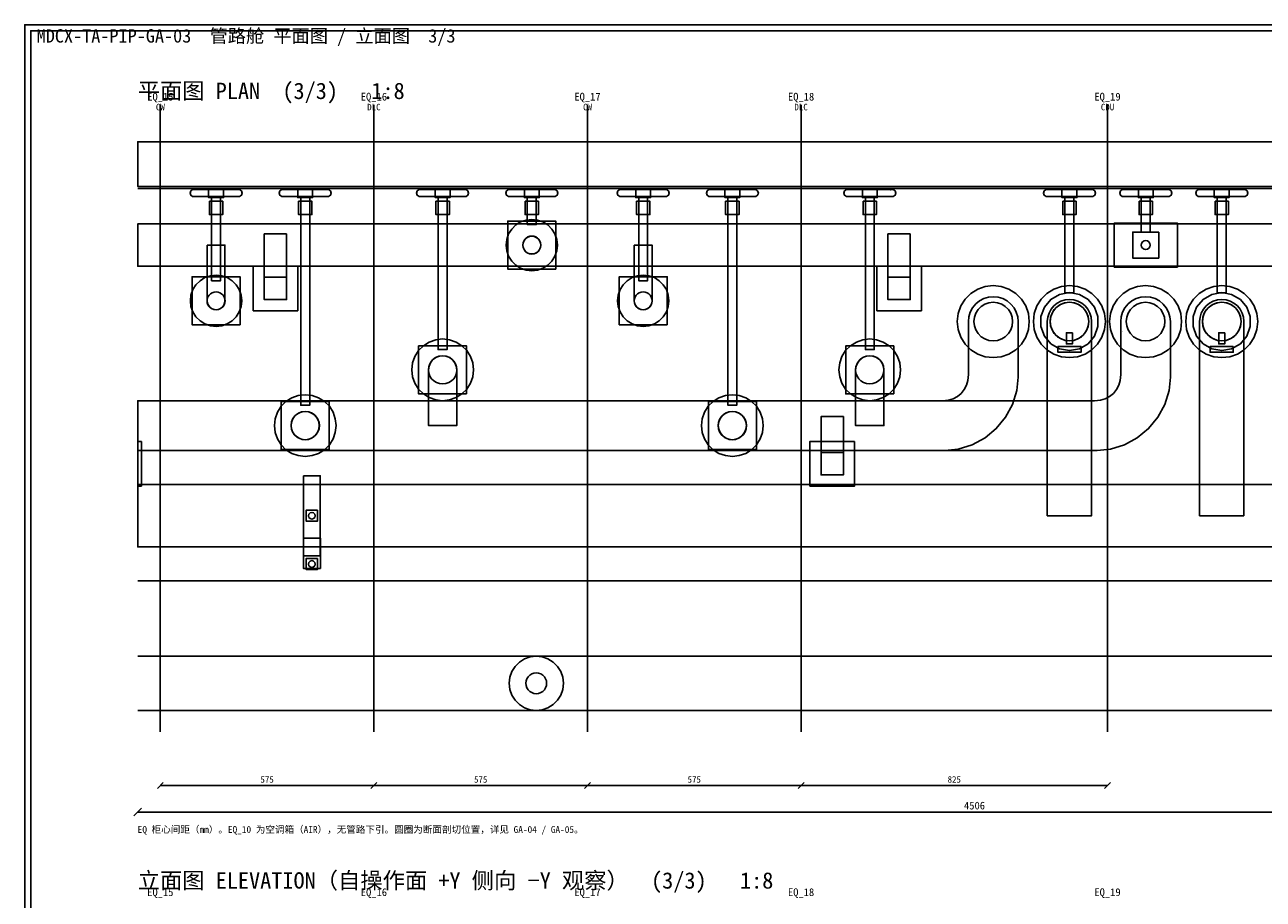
# Model space of a CAD drawing. Header units: metres. Extents: x 8 to 833, y 8 to 586.
# Tile 2 of 4: x 8 to 425, y 292 to 586. Entities that reach past the tile are written whole.
import ezdxf
from ezdxf.enums import TextEntityAlignment as Align

# ---------------------------------------------------------------- set-up
doc = ezdxf.new("R2010")
doc.units = ezdxf.units.M
for name, color, linetype in [('CL', 1, 'Continuous'), ('DECK-QC', 3, 'Continuous'), ('DIM', 7, 'Continuous'), ('FIRE-BYOTHERS', 253, 'Continuous'), ('FLANGE', 30, 'Continuous'), ('FRAME', 7, 'Continuous'), ('GRID', 252, 'Continuous'), ('INSTRUMENT', 5, 'Continuous'), ('PIPE-HT', 6, 'Continuous'), ('PIPE-LT', 4, 'Continuous'), ('PIPE-PRI', 1, 'Continuous'), ('STEEL', 9, 'Continuous'), ('SUPPORT', 8, 'Continuous'), ('TEXT', 7, 'Continuous'), ('VALVE', 2, 'Continuous')]:
    doc.layers.add(name, color=color, linetype=linetype)
doc.styles.add('CN', font='simsun.ttc')

msp = doc.modelspace()

# ---------------------------------------------------------------- linework, layer by layer
at = {"layer": 'CL'}
for points in [[(53.62, 348), (53.62, 559)], [(125.5, 348), (125.5, 559)], [(197.38, 348), (197.38, 559)], [(269.25, 348), (269.25, 559)], [(372.38, 348), (372.38, 559)]]:
    msp.add_lwpolyline(points, dxfattribs=at)
at = {"layer": 'DECK-QC'}
for points in [[(170.83, 515.6), (171.86, 517.24), (173.23, 518.61), (174.87, 519.64), (176.7, 520.28), (178.63, 520.5), (180.55, 520.28), (182.38, 519.64), (184.02, 518.61), (185.39, 517.24), (186.42, 515.6), (187.06, 513.78), (187.28, 511.85), (187.06, 509.93), (186.42, 508.1), (185.39, 506.46), (184.02, 505.09), (182.38, 504.06), (180.55, 503.42), (178.63, 503.2), (176.7, 503.42), (174.87, 504.06), (173.23, 505.09), (171.86, 506.46), (170.83, 508.1), (170.19, 509.93), (169.98, 511.85), (170.19, 513.78), (170.83, 515.6)], [(176.26, 513.74), (175.9, 513.16), (175.68, 512.52), (175.6, 511.85), (175.68, 511.18), (175.9, 510.54), (176.26, 509.96), (176.74, 509.49), (177.31, 509.13), (177.95, 508.9), (178.63, 508.83), (179.3, 508.9), (179.94, 509.13), (180.51, 509.49), (180.99, 509.96), (181.35, 510.54), (181.57, 511.18), (181.65, 511.85), (181.57, 512.52), (181.35, 513.16), (180.99, 513.74), (180.51, 514.22), (179.94, 514.58), (179.3, 514.8), (178.63, 514.88), (177.95, 514.8), (177.31, 514.58), (176.74, 514.22), (176.26, 513.74)], [(64.58, 496.85), (65.61, 498.49), (66.98, 499.86), (68.62, 500.89), (70.45, 501.53), (72.37, 501.75), (74.3, 501.53), (76.13, 500.89), (77.77, 499.86), (79.14, 498.49), (80.17, 496.85), (80.81, 495.03), (81.02, 493.1), (80.81, 491.18), (80.17, 489.35), (79.14, 487.71), (77.77, 486.34), (76.13, 485.31), (74.3, 484.67), (72.37, 484.45), (70.45, 484.67), (68.62, 485.31), (66.98, 486.34), (65.61, 487.71), (64.58, 489.35), (63.94, 491.18), (63.72, 493.1), (63.94, 495.03), (64.58, 496.85)], [(208.33, 496.85), (209.36, 498.49), (210.73, 499.86), (212.37, 500.89), (214.2, 501.53), (216.12, 501.75), (218.05, 501.53), (219.88, 500.89), (221.52, 499.86), (222.89, 498.49), (223.92, 496.85), (224.56, 495.03), (224.77, 493.1), (224.56, 491.18), (223.92, 489.35), (222.89, 487.71), (221.52, 486.34), (219.88, 485.31), (218.05, 484.67), (216.12, 484.45), (214.2, 484.67), (212.37, 485.31), (210.73, 486.34), (209.36, 487.71), (208.33, 489.35), (207.69, 491.18), (207.48, 493.1), (207.69, 495.03), (208.33, 496.85)], [(70.01, 494.99), (69.65, 494.41), (69.43, 493.77), (69.35, 493.1), (69.43, 492.43), (69.65, 491.79), (70.01, 491.21), (70.49, 490.74), (71.06, 490.38), (71.7, 490.15), (72.37, 490.08), (73.05, 490.15), (73.69, 490.38), (74.26, 490.74), (74.74, 491.21), (75.1, 491.79), (75.32, 492.43), (75.4, 493.1), (75.32, 493.77), (75.1, 494.41), (74.74, 494.99), (74.26, 495.47), (73.69, 495.83), (73.05, 496.05), (72.37, 496.13), (71.7, 496.05), (71.06, 495.83), (70.49, 495.47), (70.01, 494.99)], [(213.76, 494.99), (213.4, 494.41), (213.18, 493.77), (213.1, 493.1), (213.18, 492.43), (213.4, 491.79), (213.76, 491.21), (214.24, 490.74), (214.81, 490.38), (215.45, 490.15), (216.12, 490.08), (216.8, 490.15), (217.44, 490.38), (218.01, 490.74), (218.49, 491.21), (218.85, 491.79), (219.07, 492.43), (219.15, 493.1), (219.07, 493.77), (218.85, 494.41), (218.49, 494.99), (218.01, 495.47), (217.44, 495.83), (216.8, 496.05), (216.12, 496.13), (215.45, 496.05), (214.81, 495.83), (214.24, 495.47), (213.76, 494.99)], [(322.12, 488.8), (323.01, 491.36), (324.46, 493.66), (326.38, 495.58), (328.68, 497.03), (331.24, 497.92), (333.94, 498.23), (336.64, 497.92), (339.2, 497.03), (341.5, 495.58), (343.42, 493.66), (344.86, 491.36), (345.76, 488.8), (346.06, 486.1), (345.76, 483.4), (344.86, 480.84), (343.42, 478.54), (341.5, 476.62), (339.2, 475.18), (336.64, 474.28), (333.94, 473.98), (331.24, 474.28), (328.68, 475.18), (326.38, 476.62), (324.46, 478.54), (323.01, 480.84), (322.12, 483.4), (321.81, 486.1), (322.12, 488.8)], [(347.74, 488.8), (348.64, 491.36), (350.08, 493.66), (352, 495.58), (354.3, 497.03), (356.86, 497.92), (359.56, 498.23), (362.26, 497.92), (364.82, 497.03), (367.12, 495.58), (369.04, 493.66), (370.49, 491.36), (371.38, 488.8), (371.69, 486.1), (371.38, 483.4), (370.49, 480.84), (369.04, 478.54), (367.12, 476.62), (364.82, 475.18), (362.26, 474.28), (359.56, 473.98), (356.86, 474.28), (354.3, 475.18), (352, 476.62), (350.08, 478.54), (348.64, 480.84), (347.74, 483.4), (347.44, 486.1), (347.74, 488.8)], [(373.37, 488.8), (374.26, 491.36), (375.71, 493.66), (377.63, 495.58), (379.93, 497.03), (382.49, 497.92), (385.19, 498.23), (387.89, 497.92), (390.45, 497.03), (392.75, 495.58), (394.67, 493.66), (396.11, 491.36), (397.01, 488.8), (397.31, 486.1), (397.01, 483.4), (396.11, 480.84), (394.67, 478.54), (392.75, 476.62), (390.45, 475.18), (387.89, 474.28), (385.19, 473.98), (382.49, 474.28), (379.93, 475.18), (377.63, 476.62), (375.71, 478.54), (374.26, 480.84), (373.37, 483.4), (373.06, 486.1), (373.37, 488.8)], [(398.99, 488.8), (399.89, 491.36), (401.33, 493.66), (403.25, 495.58), (405.55, 497.03), (408.11, 497.92), (410.81, 498.23), (413.51, 497.92), (416.07, 497.03), (418.37, 495.58), (420.29, 493.66), (421.74, 491.36), (422.63, 488.8), (422.94, 486.1), (422.63, 483.4), (421.74, 480.84), (420.29, 478.54), (418.37, 476.62), (416.07, 475.18), (413.51, 474.28), (410.81, 473.98), (408.11, 474.28), (405.55, 475.18), (403.25, 476.62), (401.33, 478.54), (399.89, 480.84), (398.99, 483.4), (398.69, 486.1), (398.99, 488.8)], [(328.86, 490.15), (328.08, 488.92), (327.6, 487.55), (327.44, 486.1), (327.6, 484.65), (328.08, 483.28), (328.86, 482.05), (329.89, 481.02), (331.12, 480.24), (332.49, 479.76), (333.94, 479.6), (335.38, 479.76), (336.76, 480.24), (337.99, 481.02), (339.02, 482.05), (339.79, 483.28), (340.27, 484.65), (340.44, 486.1), (340.27, 487.55), (339.79, 488.92), (339.02, 490.15), (337.99, 491.18), (336.76, 491.96), (335.38, 492.44), (333.94, 492.6), (332.49, 492.44), (331.12, 491.96), (329.89, 491.18), (328.86, 490.15)], [(354.48, 490.15), (353.71, 488.92), (353.23, 487.55), (353.06, 486.1), (353.23, 484.65), (353.71, 483.28), (354.48, 482.05), (355.51, 481.02), (356.74, 480.24), (358.12, 479.76), (359.56, 479.6), (361.01, 479.76), (362.38, 480.24), (363.62, 481.02), (364.64, 482.05), (365.42, 483.28), (365.9, 484.65), (366.06, 486.1), (365.9, 487.55), (365.42, 488.92), (364.64, 490.15), (363.62, 491.18), (362.38, 491.96), (361.01, 492.44), (359.56, 492.6), (358.12, 492.44), (356.74, 491.96), (355.51, 491.18), (354.48, 490.15)], [(380.11, 490.15), (379.33, 488.92), (378.85, 487.55), (378.69, 486.1), (378.85, 484.65), (379.33, 483.28), (380.11, 482.05), (381.14, 481.02), (382.37, 480.24), (383.74, 479.76), (385.19, 479.6), (386.63, 479.76), (388.01, 480.24), (389.24, 481.02), (390.27, 482.05), (391.04, 483.28), (391.52, 484.65), (391.69, 486.1), (391.52, 487.55), (391.04, 488.92), (390.27, 490.15), (389.24, 491.18), (388.01, 491.96), (386.63, 492.44), (385.19, 492.6), (383.74, 492.44), (382.37, 491.96), (381.14, 491.18), (380.11, 490.15)], [(405.73, 490.15), (404.96, 488.92), (404.48, 487.55), (404.31, 486.1), (404.48, 484.65), (404.96, 483.28), (405.73, 482.05), (406.76, 481.02), (407.99, 480.24), (409.37, 479.76), (410.81, 479.6), (412.26, 479.76), (413.63, 480.24), (414.87, 481.02), (415.89, 482.05), (416.67, 483.28), (417.15, 484.65), (417.31, 486.1), (417.15, 487.55), (416.67, 488.92), (415.89, 490.15), (414.87, 491.18), (413.63, 491.96), (412.26, 492.44), (410.81, 492.6), (409.37, 492.44), (407.99, 491.96), (406.76, 491.18), (405.73, 490.15)], [(138.5, 472.16), (139.27, 474.36), (140.5, 476.33), (142.15, 477.97), (144.12, 479.21), (146.31, 479.98), (148.62, 480.24), (150.94, 479.98), (153.13, 479.21), (155.1, 477.97), (156.75, 476.33), (157.98, 474.36), (158.75, 472.16), (159.01, 469.85), (158.75, 467.54), (157.98, 465.34), (156.75, 463.37), (155.1, 461.73), (153.13, 460.49), (150.94, 459.72), (148.62, 459.46), (146.31, 459.72), (144.12, 460.49), (142.15, 461.73), (140.5, 463.37), (139.27, 465.34), (138.5, 467.54), (138.24, 469.85), (138.5, 472.16)], [(282.25, 472.16), (283.02, 474.36), (284.25, 476.33), (285.9, 477.97), (287.87, 479.21), (290.06, 479.98), (292.38, 480.24), (294.69, 479.98), (296.88, 479.21), (298.85, 477.97), (300.5, 476.33), (301.73, 474.36), (302.5, 472.16), (302.76, 469.85), (302.5, 467.54), (301.73, 465.34), (300.5, 463.37), (298.85, 461.73), (296.88, 460.49), (294.69, 459.72), (292.38, 459.46), (290.06, 459.72), (287.87, 460.49), (285.9, 461.73), (284.25, 463.37), (283.02, 465.34), (282.25, 467.54), (281.99, 469.85), (282.25, 472.16)], [(144.9, 472.82), (144.33, 471.92), (143.98, 470.91), (143.86, 469.85), (143.98, 468.79), (144.33, 467.78), (144.9, 466.88), (145.66, 466.13), (146.56, 465.56), (147.57, 465.21), (148.62, 465.09), (149.68, 465.21), (150.69, 465.56), (151.59, 466.13), (152.35, 466.88), (152.92, 467.78), (153.27, 468.79), (153.39, 469.85), (153.27, 470.91), (152.92, 471.92), (152.35, 472.82), (151.59, 473.57), (150.69, 474.14), (149.68, 474.49), (148.62, 474.61), (147.57, 474.49), (146.56, 474.14), (145.66, 473.57), (144.9, 472.82)], [(288.65, 472.82), (288.08, 471.92), (287.73, 470.91), (287.61, 469.85), (287.73, 468.79), (288.08, 467.78), (288.65, 466.88), (289.41, 466.13), (290.31, 465.56), (291.32, 465.21), (292.38, 465.09), (293.43, 465.21), (294.44, 465.56), (295.34, 466.13), (296.1, 466.88), (296.67, 467.78), (297.02, 468.79), (297.14, 469.85), (297.02, 470.91), (296.67, 471.92), (296.1, 472.82), (295.34, 473.57), (294.44, 474.14), (293.43, 474.49), (292.38, 474.61), (291.32, 474.49), (290.31, 474.14), (289.41, 473.57), (288.65, 472.82)], [(92.25, 453.41), (93.02, 455.61), (94.25, 457.58), (95.9, 459.22), (97.87, 460.46), (100.06, 461.23), (102.37, 461.49), (104.69, 461.23), (106.88, 460.46), (108.85, 459.22), (110.5, 457.58), (111.73, 455.61), (112.5, 453.41), (112.76, 451.1), (112.5, 448.79), (111.73, 446.59), (110.5, 444.62), (108.85, 442.98), (106.88, 441.74), (104.69, 440.97), (102.37, 440.71), (100.06, 440.97), (97.87, 441.74), (95.9, 442.98), (94.25, 444.62), (93.02, 446.59), (92.25, 448.79), (91.99, 451.1), (92.25, 453.41)], [(236, 453.41), (236.77, 455.61), (238, 457.58), (239.65, 459.22), (241.62, 460.46), (243.81, 461.23), (246.13, 461.49), (248.44, 461.23), (250.63, 460.46), (252.6, 459.22), (254.25, 457.58), (255.48, 455.61), (256.25, 453.41), (256.51, 451.1), (256.25, 448.79), (255.48, 446.59), (254.25, 444.62), (252.6, 442.98), (250.63, 441.74), (248.44, 440.97), (246.13, 440.71), (243.81, 440.97), (241.62, 441.74), (239.65, 442.98), (238, 444.62), (236.77, 446.59), (236, 448.79), (235.74, 451.1), (236, 453.41)], [(98.65, 454.07), (98.08, 453.17), (97.73, 452.16), (97.61, 451.1), (97.73, 450.04), (98.08, 449.03), (98.65, 448.13), (99.41, 447.38), (100.31, 446.81), (101.32, 446.46), (102.37, 446.34), (103.43, 446.46), (104.44, 446.81), (105.34, 447.38), (106.1, 448.13), (106.67, 449.03), (107.02, 450.04), (107.14, 451.1), (107.02, 452.16), (106.67, 453.17), (106.1, 454.07), (105.34, 454.82), (104.44, 455.39), (103.43, 455.74), (102.37, 455.86), (101.32, 455.74), (100.31, 455.39), (99.41, 454.82), (98.65, 454.07)], [(242.4, 454.07), (241.83, 453.17), (241.48, 452.16), (241.36, 451.1), (241.48, 450.04), (241.83, 449.03), (242.4, 448.13), (243.16, 447.38), (244.06, 446.81), (245.07, 446.46), (246.13, 446.34), (247.18, 446.46), (248.19, 446.81), (249.09, 447.38), (249.85, 448.13), (250.42, 449.03), (250.77, 450.04), (250.89, 451.1), (250.77, 452.16), (250.42, 453.17), (249.85, 454.07), (249.09, 454.82), (248.19, 455.39), (247.18, 455.74), (246.13, 455.86), (245.07, 455.74), (244.06, 455.39), (243.16, 454.82), (242.4, 454.07)]]:
    msp.add_lwpolyline(points, close=True, dxfattribs=at)
at = {"layer": 'DIM'}
for points in [[(52.62, 329), (54.62, 331)], [(53.62, 330), (125.5, 330)], [(124.5, 329), (126.5, 331)], [(124.5, 329), (126.5, 331)], [(125.5, 330), (197.38, 330)], [(196.38, 329), (198.38, 331)], [(196.38, 329), (198.38, 331)], [(197.38, 330), (269.25, 330)], [(268.25, 329), (270.25, 331)], [(268.25, 329), (270.25, 331)], [(269.25, 330), (372.38, 330)], [(371.38, 329), (373.38, 331)], [(44.7, 319.7), (47.3, 322.3)], [(46, 321), (609.25, 321)]]:
    msp.add_lwpolyline(points, dxfattribs=at)
at = {"layer": 'FIRE-BYOTHERS'}
for points in [[(171, 364.35), (171.23, 366.38), (171.9, 368.31), (172.99, 370.04), (174.44, 371.49), (176.17, 372.57), (178.09, 373.25), (180.12, 373.48), (182.16, 373.25), (184.08, 372.57), (185.81, 371.49), (187.26, 370.04), (188.35, 368.31), (189.02, 366.38), (189.25, 364.35), (189.02, 362.32), (188.35, 360.39), (187.26, 358.66), (185.81, 357.22), (184.08, 356.13), (182.16, 355.45), (180.12, 355.23), (178.09, 355.45), (176.17, 356.13), (174.44, 357.22), (172.99, 358.66), (171.9, 360.39), (171.23, 362.32), (171, 364.35)], [(177.39, 366.53), (176.97, 365.87), (176.71, 365.13), (176.62, 364.35), (176.71, 363.57), (176.97, 362.83), (177.39, 362.17), (177.94, 361.61), (178.61, 361.2), (179.35, 360.94), (180.12, 360.85), (180.9, 360.94), (181.64, 361.2), (182.31, 361.61), (182.86, 362.17), (183.28, 362.83), (183.54, 363.57), (183.62, 364.35), (183.54, 365.13), (183.28, 365.87), (182.86, 366.53), (182.31, 367.09), (181.64, 367.5), (180.9, 367.76), (180.12, 367.85), (179.35, 367.76), (178.61, 367.5), (177.94, 367.09), (177.39, 366.53)]]:
    msp.add_lwpolyline(points, close=True, dxfattribs=at)
at = {"layer": 'FLANGE'}
for points in [[(73.87, 527.85), (73.87, 499.84), (70.87, 499.84), (70.87, 527.85), (73.87, 527.85)], [(103.88, 527.85), (103.88, 457.94), (100.88, 457.94), (100.88, 527.85), (103.88, 527.85)], [(150.12, 527.85), (150.12, 476.69), (147.12, 476.69), (147.12, 527.85), (150.12, 527.85)], [(180.12, 527.85), (180.12, 518.72), (177.12, 518.72), (177.12, 527.85), (180.12, 527.85)], [(217.62, 527.85), (217.62, 499.84), (214.62, 499.84), (214.62, 527.85), (217.62, 527.85)], [(247.62, 527.85), (247.62, 457.94), (244.62, 457.94), (244.62, 527.85), (247.62, 527.85)], [(293.88, 527.85), (293.88, 476.69), (290.88, 476.69), (290.88, 527.85), (293.88, 527.85)], [(361.06, 527.88), (361.06, 495.75), (358.06, 495.75), (358.06, 527.88), (361.06, 527.88)], [(386.75, 527.88), (386.75, 516.22), (383.75, 516.22), (383.75, 527.88), (386.75, 527.88)], [(412.31, 527.88), (412.31, 495.75), (409.31, 495.75), (409.31, 527.88), (412.31, 527.88)], [(385.82, 510.46), (385.25, 510.35), (384.68, 510.46), (384.19, 510.79), (383.86, 511.28), (383.75, 511.85), (383.86, 512.42), (384.19, 512.91), (384.68, 513.24), (385.25, 513.35), (385.82, 513.24), (386.31, 512.91), (386.64, 512.42), (386.75, 511.85), (386.64, 511.28), (386.31, 510.79), (385.82, 510.46)]]:
    msp.add_lwpolyline(points, close=True, dxfattribs=at)
at = {"layer": 'FRAME'}
for points in [[(8, 8), (833, 8), (833, 586), (8, 586)], [(10, 10), (831, 10), (831, 584), (10, 584)]]:
    msp.add_lwpolyline(points, close=True, dxfattribs=at)
at = {"layer": 'GRID'}
for points in [[(46, 530.88), (633.5, 530.88)], [(46, 398.88), (633.5, 398.88)], [(46, 373.5), (633.5, 373.5)], [(46, 355.25), (633.5, 355.25)]]:
    msp.add_lwpolyline(points, dxfattribs=at)
at = {"layer": 'INSTRUMENT'}
for points in [[(360.56, 482.35), (360.56, 478.6), (358.56, 478.6), (358.56, 482.35), (360.56, 482.35)], [(411.81, 482.35), (411.81, 478.6), (409.81, 478.6), (409.81, 482.35), (411.81, 482.35)], [(363.46, 477.66), (363.46, 475.79), (355.66, 475.79), (355.66, 477.66), (363.46, 477.66)], [(414.71, 477.66), (414.71, 475.79), (406.91, 475.79), (406.91, 477.66), (414.71, 477.66)]]:
    msp.add_lwpolyline(points, close=True, dxfattribs=at)
at = {"layer": 'PIPE-HT'}
for points in [[(368.03, 459.46), (370.07, 459.64), (371.64, 460.11), (373.09, 460.89), (374.36, 461.93), (375.4, 463.2), (376.17, 464.65), (376.65, 466.22), (376.82, 468.26), (376.81, 486.12), (376.98, 487.75), (377.46, 489.32), (378.23, 490.77), (379.28, 492.03), (380.55, 493.07), (382, 493.84), (383.57, 494.32), (385.2, 494.47), (386.84, 494.31), (388.41, 493.83), (389.85, 493.05), (391.12, 492.01), (392.16, 490.74), (392.93, 489.29), (393.4, 487.72), (393.56, 486.08), (393.55, 467.44), (393.08, 462.95), (391.65, 458.24), (389.33, 453.89), (386.2, 450.08), (382.4, 446.96), (378.05, 444.64), (373.34, 443.21), (368.85, 442.74), (46, 442.74), (46, 459.46), (368.03, 459.46)], [(316.78, 459.46), (318.82, 459.64), (320.39, 460.11), (321.84, 460.89), (323.11, 461.93), (324.15, 463.2), (324.92, 464.65), (325.4, 466.22), (325.57, 468.26), (325.56, 486.12), (325.73, 487.75), (326.21, 489.32), (326.98, 490.77), (328.03, 492.03), (329.3, 493.07), (330.75, 493.84), (332.32, 494.32), (333.96, 494.47), (335.59, 494.31), (337.16, 493.83), (338.6, 493.05), (339.87, 492.01), (340.91, 490.74), (341.68, 489.29), (342.15, 487.72), (342.31, 486.08), (342.3, 467.44), (341.83, 462.95), (340.4, 458.24), (338.08, 453.89), (334.95, 450.08), (331.15, 446.96), (326.8, 444.64), (322.09, 443.21), (317.6, 442.74), (46, 442.74), (46, 459.46), (316.78, 459.46)], [(338.61, 481.59), (338.61, 481.59), (338.61, 481.59), (338.61, 481.59)], [(377.46, 482.92), (377.46, 482.92), (377.46, 482.92), (377.46, 482.92)], [(377.46, 482.62), (377.46, 482.62), (377.46, 482.62), (377.46, 482.62)], [(389.86, 481.59), (389.86, 481.59), (389.86, 481.59), (389.86, 481.59)], [(143.88, 469.85), (144.04, 471.08), (144.51, 472.22), (145.27, 473.21), (146.25, 473.96), (147.4, 474.44), (148.62, 474.6), (149.85, 474.44), (151, 473.96), (151.98, 473.21), (152.74, 472.22), (153.21, 471.08), (153.38, 469.85), (153.38, 451.1), (143.88, 451.1), (143.88, 469.85)], [(287.62, 469.85), (287.79, 471.08), (288.26, 472.22), (289.02, 473.21), (290, 473.96), (291.15, 474.44), (292.38, 474.6), (293.6, 474.44), (294.75, 473.96), (295.73, 473.21), (296.49, 472.22), (296.96, 471.08), (297.12, 469.85), (297.12, 451.1), (287.62, 451.1), (287.62, 469.85)], [(105.73, 447.74), (104.75, 446.99), (103.6, 446.51), (102.38, 446.35), (101.15, 446.51), (100, 446.99), (99.02, 447.74), (98.26, 448.72), (97.79, 449.87), (97.62, 451.1), (97.79, 452.33), (98.26, 453.47), (99.02, 454.46), (100, 455.21), (101.15, 455.69), (102.38, 455.85), (103.6, 455.69), (104.75, 455.21), (105.73, 454.46), (106.49, 453.47), (106.96, 452.33), (107.12, 451.1), (106.96, 449.87), (106.49, 448.72), (105.73, 447.74)], [(249.48, 447.74), (248.5, 446.99), (247.35, 446.51), (246.12, 446.35), (244.9, 446.51), (243.75, 446.99), (242.77, 447.74), (242.01, 448.72), (241.54, 449.87), (241.38, 451.1), (241.54, 452.33), (242.01, 453.47), (242.77, 454.46), (243.75, 455.21), (244.9, 455.69), (246.12, 455.85), (247.35, 455.69), (248.5, 455.21), (249.48, 454.46), (250.24, 453.47), (250.71, 452.33), (250.88, 451.1), (250.71, 449.87), (250.24, 448.72), (249.48, 447.74)], [(588, 431.27), (588, 410.23), (46, 410.23), (46, 431.27), (588, 431.27)], [(609.25, 431.27), (609.25, 410.23), (46, 410.23), (46, 431.27), (609.25, 431.27)]]:
    msp.add_lwpolyline(points, close=True, dxfattribs=at)
at = {"layer": 'PIPE-LT'}
for points in [[(575.5, 518.97), (575.5, 504.72), (46, 504.72), (46, 518.97), (575.5, 518.97)], [(575.5, 518.97), (575.5, 504.72), (46, 504.72), (46, 518.97), (575.5, 518.97)], [(395.88, 504.45), (374.62, 504.45), (374.62, 519.26), (395.88, 519.26), (395.88, 504.45)], [(180.75, 509.73), (180.12, 509.25), (179.4, 508.95), (178.62, 508.85), (177.85, 508.95), (177.12, 509.25), (176.5, 509.73), (176.03, 510.35), (175.73, 511.07), (175.62, 511.85), (175.73, 512.63), (176.03, 513.35), (176.5, 513.97), (177.12, 514.45), (177.85, 514.75), (178.62, 514.85), (179.4, 514.75), (180.12, 514.45), (180.75, 513.97), (181.22, 513.35), (181.52, 512.63), (181.62, 511.85), (181.52, 511.07), (181.22, 510.35), (180.75, 509.73)], [(69.38, 511.85), (75.38, 511.85), (75.38, 493.1), (75.27, 492.32), (74.97, 491.6), (74.5, 490.98), (73.88, 490.5), (73.15, 490.2), (72.38, 490.1), (71.6, 490.2), (70.88, 490.5), (70.25, 490.98), (69.78, 491.6), (69.48, 492.32), (69.38, 493.24), (69.38, 511.85)], [(213.12, 511.85), (219.12, 511.85), (219.12, 493.1), (219.02, 492.32), (218.72, 491.6), (218.25, 490.98), (217.62, 490.5), (216.9, 490.2), (216.12, 490.1), (215.35, 490.2), (214.62, 490.5), (214, 490.98), (213.53, 491.6), (213.23, 492.32), (213.12, 493.24), (213.12, 511.85)]]:
    msp.add_lwpolyline(points, close=True, dxfattribs=at)
at = {"layer": 'PIPE-PRI'}
for points in [[(352.12, 486.1), (352.27, 487.55), (352.69, 488.95), (353.38, 490.23), (354.3, 491.36), (355.43, 492.28), (356.72, 492.97), (358.11, 493.39), (359.56, 493.54), (361.01, 493.39), (362.41, 492.97), (363.69, 492.28), (364.82, 491.36), (365.75, 490.23), (366.43, 488.95), (366.86, 487.55), (367, 486.1), (367, 420.75), (352.12, 420.75), (352.12, 486.1)], [(364.16, 481.5), (362.81, 480.47), (361.24, 479.82), (359.56, 479.6), (357.88, 479.82), (356.31, 480.47), (354.97, 481.5), (353.93, 482.85), (353.28, 484.42), (353.06, 486.1), (353.28, 487.78), (353.93, 489.35), (354.97, 490.7), (356.31, 491.73), (357.88, 492.38), (359.56, 492.6), (361.24, 492.38), (362.81, 491.73), (364.16, 490.7), (365.19, 489.35), (365.84, 487.78), (366.06, 486.1), (365.84, 484.42), (365.19, 482.85), (364.16, 481.5)], [(403.38, 486.1), (403.52, 487.55), (403.94, 488.95), (404.63, 490.23), (405.55, 491.36), (406.68, 492.28), (407.97, 492.97), (409.36, 493.39), (410.81, 493.54), (412.26, 493.39), (413.66, 492.97), (414.94, 492.28), (416.07, 491.36), (417, 490.23), (417.68, 488.95), (418.11, 487.55), (418.25, 486.1), (418.25, 420.75), (403.38, 420.75), (403.38, 486.1)], [(415.41, 481.5), (414.06, 480.47), (412.49, 479.82), (410.81, 479.6), (409.13, 479.82), (407.56, 480.47), (406.22, 481.5), (405.18, 482.85), (404.53, 484.42), (404.31, 486.1), (404.53, 487.78), (405.18, 489.35), (406.22, 490.7), (407.56, 491.73), (409.13, 492.38), (410.81, 492.6), (412.49, 492.38), (414.06, 491.73), (415.41, 490.7), (416.44, 489.35), (417.09, 487.78), (417.31, 486.1), (417.09, 484.42), (416.44, 482.85), (415.41, 481.5)]]:
    msp.add_lwpolyline(points, close=True, dxfattribs=at)
at = {"layer": 'STEEL'}
for points in [[(591.75, 546.6), (591.75, 531.6), (46, 531.6), (46, 546.6), (591.75, 546.6)], [(70.12, 526.6), (74.62, 526.6), (74.62, 522.1), (70.12, 522.1), (70.12, 526.6)], [(100.12, 526.6), (104.63, 526.6), (104.63, 522.1), (100.12, 522.1), (100.12, 526.6)], [(146.38, 526.6), (150.88, 526.6), (150.88, 522.1), (146.38, 522.1), (146.38, 526.6)], [(176.38, 526.6), (180.88, 526.6), (180.88, 522.1), (176.38, 522.1), (176.38, 526.6)], [(213.88, 526.6), (218.38, 526.6), (218.38, 522.1), (213.88, 522.1), (213.88, 526.6)], [(243.87, 526.6), (248.38, 526.6), (248.38, 522.1), (243.87, 522.1), (243.87, 526.6)], [(290.12, 526.6), (294.62, 526.6), (294.62, 522.1), (290.12, 522.1), (290.12, 526.6)], [(357.31, 526.6), (361.81, 526.6), (361.81, 522.1), (357.31, 522.1), (357.31, 526.6)], [(383, 526.6), (387.5, 526.6), (387.5, 522.1), (383, 522.1), (383, 526.6)], [(408.56, 526.6), (413.06, 526.6), (413.06, 522.1), (408.56, 522.1), (408.56, 526.6)]]:
    msp.add_lwpolyline(points, close=True, dxfattribs=at)
at = {"layer": 'SUPPORT'}
for points in [[(96.12, 515.6), (96.12, 493.5), (88.62, 493.5), (88.62, 515.6), (96.12, 515.6)], [(96.12, 515.6), (96.12, 493.5), (88.62, 493.5), (88.62, 515.6), (96.12, 515.6)], [(306, 515.6), (306, 493.5), (298.5, 493.5), (298.5, 515.6), (306, 515.6)], [(306, 515.6), (306, 493.5), (298.5, 493.5), (298.5, 515.6), (306, 515.6)], [(99.88, 504.75), (99.88, 489.75), (84.88, 489.75), (84.88, 504.75), (99.88, 504.75)], [(309.75, 504.75), (309.75, 489.75), (294.75, 489.75), (294.75, 504.75), (309.75, 504.75)], [(96.12, 501), (96.12, 493.5), (88.62, 493.5), (88.62, 501), (96.12, 501)], [(306, 501), (306, 493.5), (298.5, 493.5), (298.5, 501), (306, 501)], [(283.5, 454.1), (283.5, 434.5), (276, 434.5), (276, 454.1), (283.5, 454.1)], [(283.5, 454.1), (283.5, 434.5), (276, 434.5), (276, 454.1), (283.5, 454.1)], [(47.25, 445.75), (47.25, 430.75), (46, 430.75), (46, 445.75), (47.25, 445.75)], [(287.25, 445.75), (287.25, 430.75), (272.25, 430.75), (272.25, 445.75), (287.25, 445.75)], [(283.5, 442), (283.5, 434.5), (276, 434.5), (276, 442), (283.5, 442)], [(101.81, 434.19), (107.44, 434.19), (107.44, 407.31), (101.81, 407.31), (101.81, 434.19)], [(101.81, 434.19), (107.44, 434.19), (107.44, 407.31), (101.81, 407.31), (101.81, 434.19)], [(106.5, 422.63), (106.5, 418.88), (102.75, 418.88), (102.75, 422.63), (106.5, 422.63)], [(105.75, 420.75), (105.6, 420.19), (105.19, 419.78), (104.62, 419.63), (104.06, 419.78), (103.65, 420.19), (103.5, 420.75), (103.65, 421.31), (104.06, 421.73), (104.62, 421.88), (105.19, 421.73), (105.6, 421.31), (105.75, 420.75)], [(107.5, 413.25), (107.5, 403), (101.75, 403), (101.75, 413.25), (107.5, 413.25)], [(106.5, 406.38), (106.5, 402.63), (102.75, 402.63), (102.75, 406.38), (106.5, 406.38)], [(105.75, 404.5), (105.6, 403.94), (105.19, 403.53), (104.62, 403.38), (104.06, 403.53), (103.65, 403.94), (103.5, 404.5), (103.65, 405.06), (104.06, 405.47), (104.62, 405.63), (105.19, 405.47), (105.6, 405.06), (105.75, 404.5)]]:
    msp.add_lwpolyline(points, close=True, dxfattribs=at)
at = {"layer": 'VALVE'}
for points in [[(64.49, 528.16), (63.86, 528.62), (63.62, 529.35), (63.86, 530.09), (64.49, 530.54), (80.26, 530.54), (80.89, 530.09), (81.12, 529.35), (80.89, 528.62), (80.26, 528.16), (64.49, 528.16)], [(74.88, 530.85), (74.88, 527.85), (69.88, 527.85), (69.88, 530.85), (74.88, 530.85)], [(94.49, 528.16), (93.86, 528.62), (93.62, 529.35), (93.86, 530.09), (94.49, 530.54), (110.26, 530.54), (110.89, 530.09), (111.13, 529.35), (110.89, 528.62), (110.26, 528.16), (94.49, 528.16)], [(104.88, 530.85), (104.88, 527.85), (99.88, 527.85), (99.88, 530.85), (104.88, 530.85)], [(140.74, 528.16), (140.11, 528.62), (139.88, 529.35), (140.11, 530.09), (140.74, 530.54), (156.51, 530.54), (157.14, 530.09), (157.38, 529.35), (157.14, 528.62), (156.51, 528.16), (140.74, 528.16)], [(151.12, 530.85), (151.12, 527.85), (146.12, 527.85), (146.12, 530.85), (151.12, 530.85)], [(170.74, 528.16), (170.11, 528.62), (169.88, 529.35), (170.11, 530.09), (170.74, 530.54), (186.51, 530.54), (187.14, 530.09), (187.38, 529.35), (187.14, 528.62), (186.51, 528.16), (170.74, 528.16)], [(181.12, 530.85), (181.12, 527.85), (176.12, 527.85), (176.12, 530.85), (181.12, 530.85)], [(208.24, 528.16), (207.61, 528.62), (207.37, 529.35), (207.61, 530.09), (208.24, 530.54), (224.01, 530.54), (224.64, 530.09), (224.88, 529.35), (224.64, 528.62), (224.01, 528.16), (208.24, 528.16)], [(218.62, 530.85), (218.62, 527.85), (213.62, 527.85), (213.62, 530.85), (218.62, 530.85)], [(238.24, 528.16), (237.61, 528.62), (237.37, 529.35), (237.61, 530.09), (238.24, 530.54), (254.01, 530.54), (254.64, 530.09), (254.88, 529.35), (254.64, 528.62), (254.01, 528.16), (238.24, 528.16)], [(248.62, 530.85), (248.62, 527.85), (243.62, 527.85), (243.62, 530.85), (248.62, 530.85)], [(284.49, 528.16), (283.86, 528.62), (283.62, 529.35), (283.86, 530.09), (284.49, 530.54), (300.26, 530.54), (300.89, 530.09), (301.13, 529.35), (300.89, 528.62), (300.26, 528.16), (284.49, 528.16)], [(294.88, 530.85), (294.88, 527.85), (289.87, 527.85), (289.87, 530.85), (294.88, 530.85)], [(299.34, 530.43), (299.43, 530.35), (299.34, 530.43), (299.34, 530.43)], [(351.68, 528.16), (351.05, 528.62), (350.81, 529.35), (351.05, 530.09), (351.68, 530.54), (367.45, 530.54), (368.07, 530.09), (368.31, 529.35), (368.07, 528.62), (367.45, 528.16), (351.68, 528.16)], [(362.06, 530.85), (362.06, 527.85), (357.06, 527.85), (357.06, 530.85), (362.06, 530.85)], [(377.36, 528.16), (376.74, 528.62), (376.5, 529.35), (376.74, 530.09), (377.36, 530.54), (393.14, 530.54), (393.76, 530.09), (394, 529.35), (393.76, 528.62), (393.14, 528.16), (377.36, 528.16)], [(387.75, 530.85), (387.75, 527.85), (382.75, 527.85), (382.75, 530.85), (387.75, 530.85)], [(402.93, 528.16), (402.3, 528.62), (402.06, 529.35), (402.3, 530.09), (402.93, 530.54), (418.7, 530.54), (419.32, 530.09), (419.56, 529.35), (419.32, 528.62), (418.7, 528.16), (402.93, 528.16)], [(413.31, 530.85), (413.31, 527.85), (408.31, 527.85), (408.31, 530.85), (413.31, 530.85)], [(186.7, 503.78), (170.55, 503.78), (170.55, 519.93), (186.7, 519.93), (186.7, 503.78)], [(389.62, 516.22), (389.62, 507.47), (380.88, 507.47), (380.88, 516.22), (389.62, 516.22)], [(80.45, 485.03), (64.3, 485.03), (64.3, 501.18), (80.45, 501.18), (80.45, 485.03)], [(224.2, 485.03), (208.05, 485.03), (208.05, 501.18), (224.2, 501.18), (224.2, 485.03)], [(365.83, 493.57), (368.01, 490.98), (369.16, 487.79), (369.16, 484.41), (368.01, 481.23), (365.83, 478.63), (362.9, 476.94), (359.56, 476.35), (356.23, 476.94), (353.3, 478.63), (351.12, 481.23), (349.96, 484.41), (349.96, 487.79), (351.12, 490.98), (353.3, 493.57), (356.23, 495.26), (359.56, 495.85), (362.9, 495.26), (365.83, 493.57)], [(417.08, 493.57), (419.26, 490.98), (420.41, 487.79), (420.41, 484.41), (419.26, 481.23), (417.08, 478.63), (414.15, 476.94), (410.81, 476.35), (407.48, 476.94), (404.55, 478.63), (402.37, 481.23), (401.21, 484.41), (401.21, 487.79), (402.37, 490.98), (404.55, 493.57), (407.48, 495.26), (410.81, 495.85), (414.15, 495.26), (417.08, 493.57)], [(156.7, 461.78), (140.55, 461.78), (140.55, 477.93), (156.7, 477.93), (156.7, 461.78)], [(300.45, 461.78), (284.3, 461.78), (284.3, 477.93), (300.45, 477.93), (300.45, 461.78)], [(110.45, 443.03), (94.3, 443.03), (94.3, 459.18), (110.45, 459.18), (110.45, 443.03)], [(254.2, 443.03), (238.05, 443.03), (238.05, 459.18), (254.2, 459.18), (254.2, 443.03)]]:
    msp.add_lwpolyline(points, close=True, dxfattribs=at)

# ---------------------------------------------------------------- texts
at = {"layer": 'DIM', "style": 'CN'}
for s, height, p in [('575', 2.2, (89.56, 330.9)), ('575', 2.2, (161.44, 330.9)), ('575', 2.2, (233.31, 330.9)), ('825', 2.2, (320.81, 330.9)), ('4506', 2.6, (327.62, 321.9))]:
    msp.add_text(s, height=height, dxfattribs=at).set_placement(p, align=Align.CENTER)
at = {"layer": 'TEXT', "style": 'CN'}
for s, height, p in [('MDCX-TA-PIP-GA-03  管路舱 平面图 / 立面图  3/3', 4.5, (12, 580)), ('平面图 PLAN  (3/3)   1:8', 5.5, (46, 561)), ('EQ 柜心间距（mm）。EQ_10 为空调箱（AIR），无管路下引。圆圈为断面剖切位置，详见 GA-04 / GA-05。', 2.3, (46, 314)), ('立面图 ELEVATION（自操作面 +Y 侧向 −Y 观察）  (3/3)   1:8', 5.5, (46, 295.25))]:
    msp.add_text(s, height=height, dxfattribs=at).set_placement(p)
for s, height, p in [('EQ_15', 2.6, (53.62, 560.5)), ('EQ_16', 2.6, (125.5, 560.5)), ('EQ_17', 2.6, (197.38, 560.5)), ('EQ_18', 2.6, (269.25, 560.5)), ('EQ_19', 2.6, (372.38, 560.5)), ('CW', 2.2, (53.62, 557.2)), ('DLC', 2.2, (125.5, 557.2)), ('CW', 2.2, (197.38, 557.2)), ('DLC', 2.2, (269.25, 557.2)), ('CDU', 2.2, (372.38, 557.2)), ('EQ_15', 2.6, (53.62, 292.75)), ('EQ_16', 2.6, (125.5, 292.75)), ('EQ_17', 2.6, (197.38, 292.75)), ('EQ_18', 2.6, (269.25, 292.75)), ('EQ_19', 2.6, (372.38, 292.75))]:
    msp.add_text(s, height=height, dxfattribs=at).set_placement(p, align=Align.CENTER)

doc.saveas('drawing.dxf')
